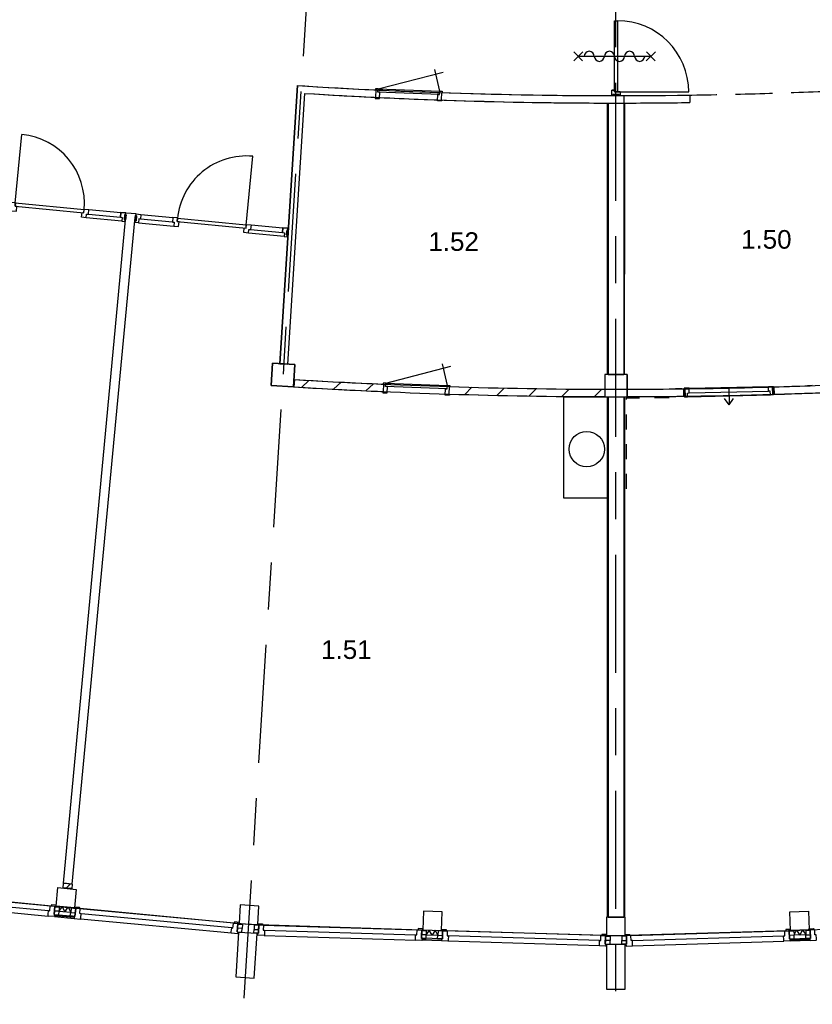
# Model space of a CAD drawing. Header units: millimetres. Extents: x -5940 to 121280, y -35718 to 26615.
# Tile 24 of 52: x 48228 to 58892, y -28474 to -15229. Entities that reach past the tile are written whole.
import ezdxf

# ---------------------------------------------------------------- set-up
doc = ezdxf.new("R2010")
doc.units = ezdxf.units.MM
doc.header["$LTSCALE"] = 100
for name, pattern in [('Center', [31.75, 6.35, -4.7625, 15.875, -4.7625]), ('IMPORT-B0705', [7.5, 5, -2.5]), ('IMPORT-TEGELS', [4, 2, -2])]:
    doc.linetypes.add(name, pattern=pattern)
for name, color, linetype in [('AL21----_BUITENWAND', 3, 'Continuous'), ('AL22----_BINNENWAND', 2, 'Continuous'), ('AL28----_CONSTRUCTIES', 4, 'Continuous'), ('AL31----_BUITENKOZIJN', 1, 'Continuous'), ('AL32----_BINNENKOZIJN', 1, 'Continuous'), ('AL73----_KEUKENINRICHTING', 1, 'Continuous'), ('BL$7----_STRAMIEN', 8, 'Continuous'), ('BL$8----_RUIMTENUMMER', 2, 'Continuous')]:
    doc.layers.add(name, color=color, linetype=linetype)
doc.styles.add('Arial_2', font='arial.ttf', dxfattribs={"height": 245.883234})

msp = doc.modelspace()

# ---------------------------------------------------------------- hatches: boundary and pattern name
at = {"layer": 'AL22----_BINNENWAND', "linetype": 'ByBlock', "lineweight": -2}
h = msp.add_hatch(dxfattribs=at)
h.set_pattern_fill('FP_36', color=256, angle=84.60008, style=0, pattern_type=2)
h.set_pattern_definition([(8e-05, (-3154.06, -31713.86), (-0.00014, 100), [1000, 0]), (45.00008, (-3154.06, -31713.865), (100.01318, 0.00014), [141.42, -141.42]), (315.00008, (-3154.06, -31713.865), (100.01318, 0.00014), [141.42, -141.42])])
h.paths.add_polyline_path([(48930, -26919), (48935.7, -26859.3), (48818.7, -26848.2), (48813, -26907.9)], flags=0)

# ---------------------------------------------------------------- linework, layer by layer
at = {"layer": 'AL21----_BUITENWAND'}
for p, q in [((51923.5, -20068.8), (51917.4, -20168.6)), ((48913.7, -27239.8), (48758.2, -27225.1)), ((48694.6, -27293.6), (48963.4, -27319)), ((53697.3, -27540.8), (53853.5, -27545.7)), ((58802.7, -27540.8), (58646.5, -27545.7)), ((53908, -27621.6), (53638.1, -27613.1)), ((58592, -27621.6), (58861.9, -27613.1))]:
    msp.add_line(p, q, dxfattribs=at)
at = {"layer": 'AL21----_BUITENWAND', "linetype": 'IMPORT-TEGELS', "flags": 128}
msp.add_lwpolyline([(56967, -20316), (56387, -20320), (56387, -21650)], dxfattribs=at)
at = {"layer": 'AL21----_BUITENWAND', "flags": 128}
for points in [[(48700, -27267.7), (48959.4, -27290.8), (48958, -27305.7), (48698.7, -27282.6)], [(51422.5, -27522.2), (51173, -27506.5), (51135.3, -28105.3), (51384.8, -28121)], [(53905.8, -27595.2), (53645.6, -27585.6), (53645.1, -27600.6), (53905.3, -27610.2)], [(56375, -27670), (56125, -27670), (56125, -28270), (56375, -28270)], [(58594.2, -27595.2), (58854.4, -27585.6), (58854.9, -27600.6), (58594.7, -27610.2)]]:
    msp.add_lwpolyline(points, close=True, dxfattribs=at)
for points in [[(48758.4, -27221.3), (48801, -27161.8), (48835.9, -27232.5), (48881.1, -27169.4), (48914.2, -27236.3)], [(53853.7, -27541.9), (53819, -27477.5), (53775.4, -27543.2), (53738.5, -27475), (53697.3, -27537.2)], [(58646.3, -27541.9), (58681, -27477.5), (58724.6, -27543.2), (58761.5, -27475), (58802.7, -27537.2)]]:
    msp.add_lwpolyline(points, dxfattribs=at)
at = {"layer": 'AL22----_BINNENWAND'}
for p, q in [((51729.4, -19856.4), (51964.9, -16113.7)), ((51964.9, -16113.7), (51729.4, -19856.4)), ((51964.9, -16113.7), (52064.7, -16120)), ((52058.4, -16219.8), (51829.2, -19862.6)), ((52058.4, -16219.8), (51829.2, -19862.6)), ((56357, -16249.9), (56357, -20000)), ((57241.7, -16242.7), (57243.2, -16342.7)), ((56133, -16349.9), (56133, -20000)), ((56143, -20000), (56143, -16349.9)), ((56143, -16349.9), (56143, -20000)), ((56357, -16349.9), (56357, -20000)), ((51729.4, -19856.4), (51829.2, -19862.6)), ((56143, -20000), (56357, -20000)), ((51913.3, -20118.3), (51910.3, -20168.2)), ((51916.4, -20068.4), (51913.3, -20118.3)), ((52018.8, -20174.7), (52119.1, -20080.4)), ((52450.7, -20199), (52551.6, -20104.1)), ((52885.3, -20220.8), (52986.8, -20125.4)), ((54215, -20271), (54312.4, -20173.7)), ((54647.5, -20282), (54745.4, -20184.1)), ((55082.6, -20290.5), (55181.1, -20192)), ((55520.3, -20296.3), (55619.3, -20197.2)), ((55960.6, -20299.4), (56060.3, -20199.7)), ((57134.9, -20194.5), (57048.9, -20195.5)), ((58891.6, -20151.1), (58826.7, -20153.5)), ((56133, -20300), (56133, -27300)), ((56143, -27299.9), (56143, -20300)), ((56143, -20300), (56357, -20300)), ((56143, -20300), (56143, -27300)), ((56357, -20300), (56357, -27300)), ((56357, -20300), (56357, -27300)), ((56367, -20300), (56367, -27300)), ((56143, -27300), (56357, -27300))]:
    msp.add_line(p, q, dxfattribs=at)
at = {"layer": 'AL22----_BINNENWAND', "linetype": 'ByBlock', "lineweight": -2}
for p, q in [((48818.9, -26846.4), (49653.5, -17920)), ((48935.8, -26857.5), (49777.9, -17931.7)), ((48813, -26907.9), (48818.7, -26848.2)), ((48935.7, -26859.3), (48818.7, -26848.2)), ((48935.8, -26857.5), (48818.9, -26846.4)), ((48827.4, -26849), (48827.6, -26847.2)), ((48927, -26858.4), (48827.4, -26849)), ((48927.1, -26856.7), (48827.6, -26847.2)), ((48927.1, -26856.7), (48927, -26858.4)), ((48935.7, -26859.3), (48930, -26919)), ((48930, -26919), (48813, -26907.9))]:
    msp.add_line(p, q, dxfattribs=at)
at = {"layer": 'AL22----_BINNENWAND', "flags": 128}
msp.add_lwpolyline([(56367, -20000), (56367, -16349.9), (56367, -18649.9)], dxfattribs=at)
at = {"layer": 'AL22----_BINNENWAND'}
for centre, radius, start, end in [((56253.2, 51266.6), 67516.7, 266.358436, 270.088113), ((56250, 51200), 67450, 266.442473, 270.842439), ((56250, 51200), 67550, 266.44241, 269.909243), ((56250, 51200), 67550, 266.44241, 270.090757), ((56250, 51200), 67550, 270.090757, 270.842439), ((56250, 51200), 71400, 266.520369, 269.879628), ((56250, 51200), 71400, 266.525987, 267.488975), ((56250, 51200), 71400, 271.705247, 272.599698), ((56250, 51200), 71500, 266.520285, 269.879796), ((56250, 51200), 71500, 266.52581, 267.489474), ((56250, 51200), 71500, 268.202671, 269.879799), ((56250, 51200), 71400, 268.20317, 269.879631), ((56250, 51200), 71400, 269.879628, 270), ((56250, 51200), 71400, 270, 270.120372), ((56250, 51200), 71400, 270.120369, 270.731046), ((56250, 51200), 71400, 270.120372, 270.641099), ((56250, 51200), 71400, 270.710083, 272.068122), ((56255.1, 50804.1), 71104, 271.70996, 272.610053), ((56250, 51200), 71500, 271.704575, 272.003664), ((56250, 51200), 71500, 272.003664, 272.120621), ((56250, 51200), 71500, 269.879796, 270), ((56250, 51200), 71500, 270, 270.120204), ((56255.1, 50804.1), 71104, 270.116772, 270.731705), ((56250, 51200), 71500, 270.120204, 270.249855), ((56250, 51200), 71500, 270.249855, 270.646632)]:
    msp.add_arc(centre, radius, start, end, dxfattribs=at)
at = {"layer": 'AL22----_BINNENWAND', "linetype": 'IMPORT-B0705'}
msp.add_arc((56250, 51200), 67450, 270.090892, 273.642473, dxfattribs=at)
at = {"layer": 'AL28----_CONSTRUCTIES'}
for p, q in [((51629.6, -19850.1), (51610.8, -20149.5)), ((51929, -19868.9), (51629.6, -19850.1)), ((51929, -19868.9), (51910.2, -20168.3)), ((56143, -20000), (56100, -20000)), ((56100, -20000), (56100, -20300)), ((56357, -20000), (56143, -20000)), ((56400, -20000), (56357, -20000)), ((56400, -20000), (56400, -20300)), ((51610.8, -20149.5), (51910.2, -20168.3)), ((56100, -20300), (56143, -20300)), ((56143, -20300), (56357, -20300)), ((56357, -20300), (56400, -20300))]:
    msp.add_line(p, q, dxfattribs=at)
at = {"layer": 'AL28----_CONSTRUCTIES', "flags": 128}
for points in [[(51910.2, -20168.3), (51610.8, -20149.5), (51629.6, -19850.1), (51929, -19868.9), (51910.2, -20168.3), (51929, -19868.9), (51629.6, -19850.1), (51610.8, -20149.5)], [(48741.3, -26905.1), (48990.2, -26928.6), (48966.7, -27177.5), (48717.8, -27154)], [(51445.7, -27152.9), (51196.2, -27137.2), (51180.5, -27386.8), (51430, -27402.5)], [(53910.3, -27230.3), (53660.4, -27222.4), (53652.6, -27472.3), (53902.4, -27480.2)], [(58589.7, -27230.3), (58839.6, -27222.4), (58847.4, -27472.3), (58597.6, -27480.2)], [(56375, -27300), (56125, -27300), (56125, -27550), (56375, -27550)]]:
    msp.add_lwpolyline(points, close=True, dxfattribs=at)
msp.add_lwpolyline([(56400, -20173.8), (56400, -20000), (56100, -20000), (56100, -20300), (56400, -20300), (56400, -20000), (56383, -20000)], dxfattribs=at)
at = {"layer": 'AL31----_BUITENKOZIJN'}
for p, q in [((46380, -26929), (48842.3, -27165.7)), ((46577.5, -26954.6), (48642.9, -27149.8)), ((46581.3, -27094.6), (48612.9, -27286.6)), ((46591.1, -27023.2), (48616.7, -27214.6)), ((48842.3, -27165.7), (51305.2, -27394.6)), ((51106.5, -27382.7), (49041.1, -27187.5)), ((51080.3, -27447.5), (49054.7, -27256)), ((51076.5, -27519.5), (49044.9, -27327.4)), ((51305.2, -27394.6), (53777.5, -27476.2)), ((51503.9, -27407.7), (53577.5, -27472.9)), ((58722.5, -27476.2), (61194.8, -27394.6)), ((51516.6, -27547.2), (53556.1, -27611.3)), ((51521.8, -27475.3), (53555.4, -27539.2)), ((53777.5, -27476.2), (56250, -27549.5)), ((56050.9, -27550.6), (53977.3, -27485.4)), ((56250, -27549.5), (58722.5, -27476.2)), ((56449.1, -27550.6), (58522.7, -27485.4)), ((56029.5, -27689), (53989.9, -27624.9)), ((56028.8, -27616.9), (53995.2, -27553)), ((56470.5, -27689), (58510.1, -27624.9)), ((56471.2, -27616.9), (58504.8, -27553))]:
    msp.add_line(p, q, dxfattribs=at)
at = {"layer": 'AL31----_BUITENKOZIJN', "flags": 128}
for points in [[(48691, -27267.1), (48700, -27267.9), (48697.8, -27291.6), (48694.5, -27294.3), (48612.9, -27286.6), (48610.2, -27283.3), (48610.5, -27279.3), (48610.9, -27275.9), (48611.7, -27267.4), (48616.7, -27214.6), (48633.6, -27216.2), (48639.6, -27152.5), (48642.9, -27149.8), (48695.6, -27154.8), (48701.6, -27155.4), (48691, -27267.1), (48754.6, -27271.1), (48757.6, -27223.2), (48695.6, -27219.2), (48691, -27267.1), (48701.6, -27155.4)], [(48971.8, -27293.6), (48962.8, -27292.8), (48960.6, -27316.5), (48963.3, -27319.7), (49044.9, -27327.4), (49048.2, -27324.7), (49048.6, -27320.8), (49048.9, -27317.3), (49049.7, -27308.8), (49054.7, -27256), (49037.8, -27254.4), (49043.8, -27190.7), (49041.1, -27187.5), (48988.3, -27182.5), (48982.4, -27181.9), (48971.8, -27293.6), (48908.7, -27285.7), (48914.7, -27238), (48976.3, -27245.8), (48971.8, -27293.6), (48982.4, -27181.9)], [(51154.7, -27500), (51163.6, -27500.8), (51161.4, -27524.5), (51158.1, -27527.2), (51076.5, -27519.5), (51073.8, -27516.2), (51074.1, -27512.2), (51074.5, -27508.8), (51075.3, -27500.3), (51080.3, -27447.5), (51097.2, -27449.1), (51103.2, -27385.4), (51106.5, -27382.7), (51159.2, -27387.7), (51165.2, -27388.2), (51154.7, -27500), (51218.2, -27504), (51221.2, -27456), (51159.2, -27452.1), (51154.7, -27500), (51165.2, -27388.2)], [(51445, -27405.8), (51441.4, -27518), (51377.9, -27514), (51380.9, -27466.1), (51443, -27470), (51441.4, -27518), (51445, -27405.8), (51451, -27406), (51503.9, -27407.7), (51506.8, -27410.8), (51504.8, -27474.8), (51521.8, -27475.3), (51520.2, -27528.3), (51519.9, -27536.8), (51519.8, -27540.3), (51519.7, -27544.3), (51516.6, -27547.2), (51434.6, -27544.6), (51431.7, -27541.5), (51432.5, -27517.7), (51441.4, -27518)], [(53633, -27586.9), (53641.9, -27587.2), (53641.2, -27610.9), (53638.1, -27613.8), (53556.1, -27611.3), (53553.2, -27608.2), (53553.4, -27604.2), (53553.5, -27600.8), (53553.7, -27592.2), (53555.4, -27539.2), (53572.4, -27539.7), (53574.4, -27475.8), (53577.5, -27472.9), (53630.5, -27474.5), (53636.5, -27474.7), (53633, -27586.9), (53696.6, -27586.9), (53696.6, -27538.9), (53634.5, -27538.9), (53633, -27586.9), (53636.5, -27474.7)], [(53696.6, -27481.4), (53696.6, -27538.9), (53634.5, -27538.9), (53636.3, -27481.4), (53696.6, -27481.4)], [(53918.3, -27483.6), (53914.8, -27595.7), (53851.3, -27591.8), (53854.3, -27543.8), (53916.3, -27547.7), (53914.8, -27595.7), (53918.3, -27483.6), (53924.3, -27483.8), (53977.3, -27485.4), (53980.2, -27488.5), (53978.2, -27552.5), (53995.2, -27553), (53993.5, -27606), (53993.3, -27614.6), (53993.2, -27618), (53993, -27622), (53989.9, -27624.9), (53908, -27622.3), (53905.1, -27619.2), (53905.8, -27595.5), (53914.8, -27595.7)], [(56106.3, -27664.6), (56115.3, -27664.9), (56114.6, -27688.7), (56111.5, -27691.6), (56029.5, -27689), (56026.6, -27685.9), (56026.7, -27681.9), (56026.8, -27678.5), (56027.1, -27669.9), (56028.8, -27616.9), (56045.8, -27617.5), (56047.8, -27553.5), (56050.9, -27550.6), (56103.8, -27552.3), (56109.8, -27552.4), (56106.3, -27664.6), (56170, -27664.6), (56170, -27616.6), (56107.8, -27616.6), (56106.3, -27664.6), (56109.8, -27552.4)], [(56393.7, -27664.6), (56384.7, -27664.9), (56385.4, -27688.7), (56388.5, -27691.6), (56470.5, -27689), (56473.4, -27685.9), (56473.3, -27681.9), (56473.2, -27678.5), (56472.9, -27669.9), (56471.2, -27616.9), (56454.2, -27617.5), (56452.2, -27553.5), (56449.1, -27550.6), (56396.2, -27552.3), (56390.2, -27552.4), (56393.7, -27664.6), (56330, -27664.6), (56330, -27616.6), (56392.2, -27616.6), (56393.7, -27664.6), (56390.2, -27552.4)], [(58585.2, -27595.7), (58594.2, -27595.5), (58594.9, -27619.2), (58592, -27622.3), (58510.1, -27624.9), (58507, -27622), (58506.8, -27618), (58506.7, -27614.6), (58506.5, -27606), (58504.8, -27553), (58521.8, -27552.5), (58519.8, -27488.5), (58522.7, -27485.4), (58575.7, -27483.8), (58581.7, -27483.6), (58585.2, -27595.7), (58648.7, -27591.8), (58645.7, -27543.8), (58583.7, -27547.7), (58585.2, -27595.7), (58581.7, -27483.6)], [(58867, -27586.9), (58858.1, -27587.2), (58858.8, -27610.9), (58861.9, -27613.8), (58943.9, -27611.3), (58946.8, -27608.2), (58946.6, -27604.2), (58946.5, -27600.8), (58946.3, -27592.2), (58944.6, -27539.2), (58927.6, -27539.7), (58925.6, -27475.8), (58922.5, -27472.9), (58869.5, -27474.5), (58863.5, -27474.7), (58867, -27586.9), (58803.4, -27586.9), (58803.4, -27538.9), (58865.5, -27538.9), (58867, -27586.9), (58863.5, -27474.7)], [(58803.4, -27481.4), (58803.4, -27538.9), (58865.5, -27538.9), (58863.7, -27481.4), (58803.4, -27481.4)], [(56170, -27559.1), (56170, -27616.6), (56107.8, -27616.6), (56109.6, -27559.1), (56170, -27559.1)], [(56330, -27559.1), (56330, -27616.6), (56392.2, -27616.6), (56390.4, -27559.1), (56330, -27559.1)]]:
    msp.add_lwpolyline(points, dxfattribs=at)
for points in [[(48717.5, -27156.9), (48719.2, -27139.7), (48658.7, -27134), (48655.4, -27136.7), (48654.1, -27150.9), (48700.6, -27155.3)], [(48761.2, -27165.8), (48757.6, -27223.2), (48695.6, -27219.2), (48701, -27162)], [(48921.8, -27181), (48914.7, -27238), (48976.3, -27245.8), (48981.7, -27188.5)], [(48966.4, -27180.4), (48968.1, -27163.2), (49028.5, -27168.9), (49031.2, -27172.2), (49029.9, -27186.4), (48983.4, -27182)], [(51179.7, -27389.6), (51181.4, -27372.4), (51120.9, -27366.7), (51117.6, -27369.4), (51116.3, -27383.6), (51162.8, -27388)], [(51224.8, -27398.7), (51221.2, -27456), (51159.2, -27452.1), (51164.6, -27394.9)], [(51384.5, -27408.7), (51380.9, -27466.1), (51443, -27470), (51444.8, -27412.5)], [(51430.4, -27405.4), (51430.9, -27388.1), (51491.6, -27390), (51494.5, -27393.1), (51494.1, -27407.4), (51447.4, -27405.9)], [(53652.5, -27475.2), (53653, -27458), (53592.3, -27456.1), (53589.2, -27459), (53588.8, -27473.2), (53635.4, -27474.7)], [(53857.9, -27486.4), (53854.3, -27543.8), (53916.3, -27547.7), (53918.1, -27490.2)], [(53902.3, -27483.1), (53902.9, -27465.8), (53963.6, -27467.7), (53966.5, -27470.8), (53966.1, -27485.1), (53919.4, -27483.6)], [(56124.4, -27552.9), (56125, -27535.6), (56064.3, -27533.7), (56061.2, -27536.6), (56060.7, -27550.9), (56107.4, -27552.3)], [(56375.6, -27552.9), (56375, -27535.6), (56435.7, -27533.7), (56438.8, -27536.6), (56439.3, -27550.9), (56392.6, -27552.3)], [(58597.7, -27483.1), (58597.1, -27465.8), (58536.4, -27467.7), (58533.5, -27470.8), (58533.9, -27485.1), (58580.6, -27483.6)], [(58642.1, -27486.4), (58645.7, -27543.8), (58583.7, -27547.7), (58581.9, -27490.2)], [(58847.5, -27475.2), (58847, -27458), (58907.7, -27456.1), (58910.8, -27459), (58911.2, -27473.2), (58864.6, -27474.7)]]:
    msp.add_lwpolyline(points, close=True, dxfattribs=at)
at = {"layer": 'AL32----_BINNENKOZIJN'}
for p, q in [((55804, -15660.5), (55681.2, -15783.4)), ((55801.8, -15781.1), (55683.4, -15662.8)), ((56718.5, -15721.5), (55741.4, -15721.5)), ((56781.1, -15660.5), (56658.3, -15783.4)), ((56778.9, -15781.1), (56660.5, -15662.8)), ((53049.2, -16158.7), (53924.2, -15932.6)), ((53878.6, -16189.9), (53811.9, -15897.4)), ((53018.6, -16172.6), (53014.9, -16272.5)), ((53047.7, -16198.7), (53877.1, -16229.9)), ((53904.3, -16305.9), (53908, -16206)), ((56270, -16201), (57229, -16201)), ((51277.2, -17992), (51364.7, -17066.1)), ((49793.5, -17841.1), (49662, -17829.3)), ((49860.1, -17848), (50289.6, -17888.6)), ((53981.8, -20148.8), (53915.1, -19856.3)), ((53152.4, -20117.6), (54027.4, -19891.5)), ((53121.8, -20131.4), (53118.1, -20231.4)), ((53150.9, -20157.6), (53980.3, -20188.7)), ((54007.5, -20264.8), (54011.2, -20164.9)), ((57163.1, -20294.2), (57161, -20194.2)), ((57234.8, -20186.1), (58300.6, -20163.4)), ((57236.2, -20250.1), (58301.9, -20227.4)), ((58374.7, -20168.4), (58376.8, -20268.3)), ((57056.9, -20295.4), (57134.2, -20294.5)), ((57134.2, -20294.5), (57163.1, -20294.2)), ((57212.3, -20300.6), (58328, -20276.9)), ((57772.7, -20407.6), (57709, -20325))]:
    msp.add_line(p, q, dxfattribs=at)
at = {"layer": 'AL32----_BINNENKOZIJN', "flags": 128}
for points in [[(56230, -16201), (56230, -15242), (56270, -15242), (56270, -16201)], [(56208, -16250), (56208, -16233), (56292, -16233), (56292, -16250)], [(49659.9, -17852.2), (49653.5, -17920), (49636.5, -17918.4), (49642.9, -17850.6), (49659.9, -17852.2), (49653.5, -17920), (49636.5, -17918.4), (49642.9, -17850.6), (49659.9, -17852.2), (49642.9, -17850.6), (49636.5, -17918.4), (49653.5, -17920), (49659.9, -17852.2), (49642.9, -17850.6), (49636.5, -17918.4), (49653.5, -17920)], [(49784.3, -17864), (49801.2, -17865.6), (49794.8, -17933.3), (49777.9, -17931.7)], [(49793.4, -17841.7), (49860.1, -17848), (49854.1, -17911.7), (49829.2, -17909.4), (49824.5, -17959.2), (49782.7, -17955.2), (49784.9, -17932.4), (49794.8, -17933.2), (49801.2, -17865.6), (49791.3, -17864.6)], [(51841.8, -18058.4), (51835.4, -18126.2), (51818.5, -18124.6), (51824.9, -18056.8), (51841.8, -18058.4), (51835.4, -18126.2), (51818.5, -18124.6), (51824.9, -18056.8), (51841.8, -18058.4), (51824.9, -18056.8), (51818.5, -18124.6), (51835.4, -18126.2), (51841.8, -18058.4), (51824.9, -18056.8), (51818.5, -18124.6), (51835.4, -18126.2)], [(57161.2, -20202.7), (57162.9, -20286.6), (57179.9, -20286.3), (57178.2, -20202.3)], [(57169.9, -20286.5), (57170.3, -20301.5), (57212.3, -20300.6), (57211.2, -20250.6), (57236.2, -20250.1), (57234.8, -20186.1), (57167.8, -20187.5), (57168.2, -20202.5), (57178.2, -20202.3), (57179.9, -20286.3)], [(58369.7, -20261), (58370, -20276), (58328, -20276.9), (58326.9, -20226.9), (58301.9, -20227.4), (58300.6, -20163.4), (58367.6, -20162), (58367.9, -20177), (58357.9, -20177.2), (58359.7, -20261.2)], [(58374.9, -20176.9), (58376.7, -20260.8), (58359.7, -20261.2), (58357.9, -20177.2)]]:
    msp.add_lwpolyline(points, close=True, dxfattribs=at)
for points in [[(53009.9, -16272.3), (53009.3, -16287.3), (53069.3, -16289.5), (53072.5, -16204.6), (53047.5, -16203.7), (53049.2, -16158.7), (53014.2, -16157.4), (53013.6, -16172.4)], [(53049.2, -16158.7), (53878.6, -16189.9), (53913.6, -16191.2), (53913, -16206.2)], [(53909.2, -16306.1), (53908.7, -16321.1), (53848.7, -16318.9), (53851.9, -16233.9), (53876.9, -16234.9), (53878.6, -16189.9)], [(56307, -16201), (56230, -16201), (56230, -16176), (56230, -16201), (56307, -16201), (56307, -16243), (56292, -16243), (56292, -16233), (56208, -16233), (56208, -16243), (56193, -16243), (56193, -16176), (56230, -16176), (56193, -16176)], [(47672.2, -17705.4), (48101.6, -17746), (48107.6, -17682.4), (48170.4, -17688.3), (48165.6, -17738.1), (48169.4, -17698.2), (48256.9, -16772.4)], [(47642.6, -17752.9), (48121.8, -17798.2), (48184.5, -17804.1), (48190.5, -17740.4), (48165.6, -17738.1), (49091.5, -17825.6), (49095.3, -17785.8), (48169.4, -17698.2)], [(49123.3, -17892.9), (49060.6, -17886.9), (49066.6, -17823.2), (49091.5, -17825.6), (49096.2, -17775.8), (49158.9, -17781.7)], [(49602.5, -17938.2), (49123.3, -17892.9), (49128, -17843), (49152.9, -17845.4), (49158.9, -17781.7), (49588.4, -17822.3), (49655.1, -17828.6)], [(49152.9, -17845.4), (49582.3, -17885.9), (49588.4, -17822.3)], [(49582.3, -17885.9), (49607.2, -17888.3), (49602.5, -17938.2), (49644.3, -17942.1), (49646.5, -17919.3), (49636.5, -17918.3), (49642.9, -17850.6), (49652.9, -17851.5), (49655.1, -17828.6), (49588.4, -17822.3), (49582.3, -17885.9), (49607.2, -17888.3), (49602.5, -17938.2), (49644.3, -17942.1), (49646.5, -17919.3), (49636.5, -17918.3), (49642.9, -17850.6), (49652.9, -17851.5), (49655.1, -17828.6), (49588.4, -17822.3), (49582.3, -17885.9), (49607.2, -17888.3), (49602.5, -17938.2), (49644.3, -17942.1), (49646.5, -17919.3), (49636.5, -17918.3), (49642.9, -17850.6), (49652.9, -17851.5), (49655.1, -17828.6), (49588.4, -17822.3), (49582.3, -17885.9), (49607.2, -17888.3), (49602.5, -17938.2), (49644.3, -17942.1), (49646.5, -17919.3), (49636.5, -17918.3), (49642.9, -17850.6), (49652.9, -17851.5), (49655.1, -17828.6)], [(49824.5, -17959.2), (50303.7, -18004.5), (50366.4, -18010.4), (50372.5, -17946.7), (50347.6, -17944.3), (51273.5, -18031.8), (51277.2, -17992), (50351.3, -17904.5), (50347.6, -17944.3), (50352.3, -17894.5), (50289.6, -17888.6), (50283.6, -17952.2), (49854.1, -17911.7)], [(50283.6, -17952.2), (50308.4, -17954.6), (50303.7, -18004.5)], [(51305.3, -18099.1), (51242.5, -18093.2), (51248.6, -18029.5), (51273.5, -18031.8), (51278.2, -17982.1), (51340.9, -17988), (51334.9, -18051.6), (51764.3, -18092.3), (51770.3, -18028.6)], [(51340.9, -17988), (51770.3, -18028.6), (51837, -18034.9)], [(51784.5, -18144.4), (51305.3, -18099.1), (51310, -18049.3), (51334.9, -18051.6)], [(51764.3, -18092.3), (51789.2, -18094.6), (51784.5, -18144.4), (51826.3, -18148.4), (51828.4, -18125.6), (51818.5, -18124.5), (51824.9, -18056.8), (51834.8, -18057.8), (51837, -18034.9), (51770.3, -18028.6), (51764.3, -18092.3), (51789.2, -18094.6), (51784.5, -18144.4), (51826.3, -18148.4), (51828.4, -18125.6), (51818.5, -18124.5), (51824.9, -18056.8), (51834.8, -18057.8), (51837, -18034.9), (51770.3, -18028.6), (51764.3, -18092.3), (51789.2, -18094.6), (51784.5, -18144.4), (51826.3, -18148.4), (51828.4, -18125.6), (51818.5, -18124.5), (51824.9, -18056.8), (51834.8, -18057.8), (51837, -18034.9), (51770.3, -18028.6), (51764.3, -18092.3), (51789.2, -18094.6), (51784.5, -18144.4), (51826.3, -18148.4), (51828.4, -18125.6), (51818.5, -18124.5), (51824.9, -18056.8), (51834.8, -18057.8), (51837, -18034.9)], [(53113.1, -20231.2), (53112.5, -20246.2), (53172.5, -20248.4), (53175.7, -20163.5), (53150.7, -20162.5), (53152.4, -20117.6), (53117.4, -20116.3), (53116.9, -20131.3)], [(53152.4, -20117.6), (53981.8, -20148.8), (54016.8, -20150.1), (54016.2, -20165.1)], [(54012.5, -20265), (54011.9, -20280), (53951.9, -20277.7), (53955.1, -20192.8), (53980.1, -20193.7), (53981.8, -20148.8)], [(57767.7, -20174.8), (57772.7, -20407.6), (57832.7, -20322.4)]]:
    msp.add_lwpolyline(points, dxfattribs=at)
at = {"layer": 'AL32----_BINNENKOZIJN'}
for centre, radius, start, end in [((56270, -16201), 959, 0, 90), ((55890.7, -15721.5), 67.8, 0, 180), ((56026.4, -15721.5), 67.8, 180, 0), ((56162.1, -15721.5), 67.8, 0, 180), ((56297.8, -15721.5), 67.8, 180, 0), ((56433.5, -15721.5), 67.8, 0, 180), ((56569.2, -15721.5), 67.8, 180, 0), ((48169.4, -17698.2), 930, 354.6, 84.6), ((51277.2, -17992), 930, 84.6, 174.6), ((56250, 51200), 71500, 270.731727, 271.704575)]:
    msp.add_arc(centre, radius, start, end, dxfattribs=at)
at = {"layer": 'AL73----_KEUKENINRICHTING', "flags": 128}
msp.add_lwpolyline([(55543, -20312.8), (55543, -21662.8), (56143, -21662.8), (56143, -20308.8)], close=True, dxfattribs=at)
at = {"layer": 'AL73----_KEUKENINRICHTING'}
msp.add_circle((55857, -21005.7), 237.4, dxfattribs=at)
at = {"layer": 'BL$7----_STRAMIEN', "linetype": 'Center'}
for p, q in [((56250, -34649.8), (56250, 25615.2)), ((52807.4, -3518), (50848.7, -34650.6))]:
    msp.add_line(p, q, dxfattribs=at)

# ---------------------------------------------------------------- texts
at = {"layer": 'BL$8----_RUIMTENUMMER', "char_height": 250, "width": 798, "attachment_point": 2, "line_spacing_factor": 0.938532, "style": 'Arial_2'}
for s, insert in [('1.52', (54066, -18088.4)), ('1.50', (58272.9, -18058.9)), ('1.51', (52623.9, -23578))]:
    msp.add_mtext(s, dxfattribs=dict(at, insert=insert))

doc.saveas('drawing.dxf')
